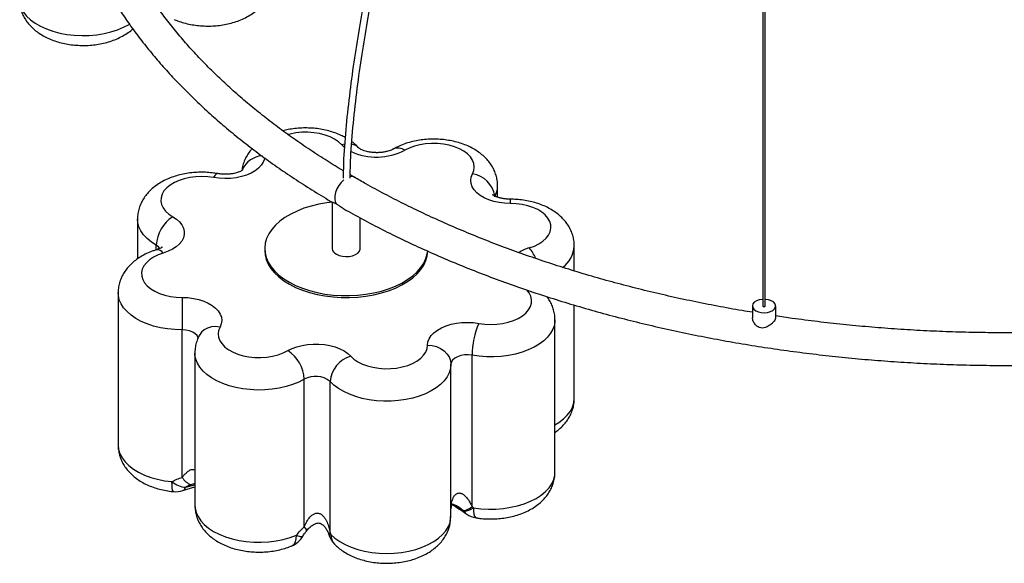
# Paper-space layout '_Isométrica' of a CAD drawing. Header units: millimetres. Extents: x -1398 to -430, y -1129 to 262.
# Tile 1 of 7: x -1335 to -913, y -1068 to -835. Entities that reach past the tile are written whole.
import ezdxf

# ---------------------------------------------------------------- set-up
doc = ezdxf.new("R2010")
doc.units = ezdxf.units.MM

psp = doc.layouts.new('_Isométrica')

# ---------------------------------------------------------------- linework, layer by layer
at = {"color": 7, "linetype": 'Continuous', "lineweight": 25}
for p, q in [((-1016.28, -165.82), (-1016.28, -957.38)), ((-1015.28, -957.38), (-1015.28, -165.82)), ((-1191.6, -902.16), (-1193.39, -901.11)), ((-1130.14, -910.7), (-1130.14, -905.87)), ((-1201.1, -912.73), (-1201.1, -932.72)), ((-1284.67, -920.08), (-1284.67, -937.15)), ((-1189.1, -932.72), (-1189.1, -919.57)), ((-1230.1, -932.72), (-1230.1, -933.54)), ((-1097.22, -942.37), (-1097.22, -931.66)), ((-1292.98, -951.75), (-1292.98, -1017.08)), ((-1265.5, -953.69), (-1265.52, -967.63)), ((-1097.22, -996.98), (-1097.22, -956.97)), ((-1020.78, -957.38), (-1020.78, -962.4)), ((-1010.78, -962.39), (-1010.78, -957.38)), ((-1105.53, -1028.65), (-1105.53, -963.33)), ((-1265.52, -1030.9), (-1265.52, -967.63)), ((-1260.06, -977.54), (-1260.06, -1042.86)), ((-1141.13, -1043.45), (-1141.13, -978.5)), ((-1150.19, -1045.63), (-1150.19, -982.36)), ((-1213.14, -1052.05), (-1213.14, -988.78)), ((-1202.01, -1054.71), (-1202.01, -989.75)), ((-1265.3, -1036.6), (-1260.06, -1034.96)), ((-1202.59, -1055.35), (-1202.32, -1056.13))]:
    psp.add_line(p, q, dxfattribs=at)
at = {"color": 8, "linetype": 'Continuous', "lineweight": 25}
for p, q in [((-1195.73, -887.88), (-1197.03, -888.19)), ((-1195.86, -889.29), (-1197.03, -888.19)), ((-1276.64, -933.28), (-1276.64, -931.29)), ((-1264, -1035.16), (-1260.06, -1034.04)), ((-1260.06, -1033.48), (-1261.81, -1034.11)), ((-1149.03, -1042.51), (-1144.57, -1045.37))]:
    psp.add_line(p, q, dxfattribs=at)
at = {"color": 8, "linetype": 'Continuous', "lineweight": 25, "flags": 128}
for points in [[(-1335.25, -827.67), (-1334.62, -829.5), (-1333.62, -831.28), (-1332.26, -832.97), (-1330.57, -834.56), (-1328.57, -836.03), (-1326.29, -837.35), (-1323.75, -838.5), (-1321, -839.48), (-1318.06, -840.26), (-1314.99, -840.84), (-1311.82, -841.2), (-1308.6, -841.35), (-1305.37, -841.28), (-1302.18, -841), (-1299.06, -840.49), (-1296.08, -839.78), (-1293.25, -838.88), (-1290.63, -837.78), (-1288.25, -836.52), (-1288.12, -836.44)], [(-1197.03, -888.19), (-1198.4, -886.93), (-1200.08, -885.8), (-1202.02, -884.82), (-1204.2, -884.02), (-1206.55, -883.41), (-1209.03, -883.01), (-1211.59, -882.82), (-1214.16, -882.85), (-1216.71, -883.1), (-1219.16, -883.57), (-1220.04, -883.79)], [(-1230.07, -893.75), (-1230.18, -894.3), (-1230.71, -895.68), (-1231.57, -897), (-1232.75, -898.23), (-1234.22, -899.35), (-1235.96, -900.34), (-1237.93, -901.18), (-1240.08, -901.85), (-1242.38, -902.33), (-1244.77, -902.61), (-1247.2, -902.7), (-1249.64, -902.58), (-1252.02, -902.26)], [(-1250.26, -900.58), (-1250.38, -900.57), (-1250.89, -900.77), (-1251.44, -901.34), (-1252.02, -902.26)], [(-1196.09, -903.2), (-1196.25, -903.33), (-1197.34, -904.42), (-1198.3, -905.72), (-1199.09, -907.15), (-1199.66, -908.65), (-1199.98, -910.12), (-1200.04, -911.49), (-1199.82, -912.67), (-1199.34, -913.62)], [(-1276.64, -931.29), (-1278.75, -929.92), (-1280.57, -928.42), (-1282.08, -926.81), (-1283.26, -925.11), (-1284.09, -923.34), (-1284.56, -921.53), (-1284.67, -920.09)], [(-1275.06, -932.7), (-1275.64, -932.03), (-1276.64, -931.29)], [(-1138.18, -964.82), (-1135.67, -965.15), (-1133.1, -965.27), (-1130.53, -965.16), (-1128.01, -964.84), (-1125.6, -964.31), (-1123.36, -963.58), (-1121.32, -962.67), (-1119.53, -961.6), (-1118.04, -960.38), (-1116.88, -959.06), (-1116.06, -957.64), (-1115.61, -956.18), (-1115.55, -954.69), (-1115.86, -953.21), (-1116.54, -951.78), (-1117.58, -950.42), (-1117.6, -950.39)], [(-1265.52, -967.63), (-1268.68, -967.52), (-1271.81, -967.2), (-1274.84, -966.68), (-1277.76, -965.96), (-1280.51, -965.05), (-1283.06, -963.96), (-1285.38, -962.71), (-1287.43, -961.31), (-1289.19, -959.79), (-1290.64, -958.16), (-1291.75, -956.45), (-1292.51, -954.67), (-1292.91, -952.85), (-1292.98, -951.75)], [(-1105.53, -963.32), (-1105.53, -963.7), (-1105.79, -965.53), (-1106.41, -967.33), (-1107.39, -969.07), (-1108.7, -970.73), (-1110.34, -972.3), (-1112.28, -973.75), (-1114.5, -975.06), (-1116.96, -976.21), (-1119.64, -977.2), (-1122.49, -977.99), (-1125.48, -978.6), (-1128.58, -979), (-1131.73, -979.19), (-1134.91, -979.17), (-1138.05, -978.94), (-1141.13, -978.5)], [(-1258.61, -971.05), (-1258.62, -970.99), (-1259.08, -970.09), (-1259.89, -969.27), (-1261.01, -968.58), (-1262.36, -968.06), (-1263.9, -967.74), (-1265.52, -967.63)], [(-1249.28, -966.4), (-1251.15, -966.22), (-1252.94, -966.37), (-1254.59, -966.83), (-1256.04, -967.58), (-1257.23, -968.61), (-1258.11, -969.86), (-1258.13, -969.9)], [(-1213.14, -988.78), (-1215.51, -990), (-1218.11, -991.05), (-1220.9, -991.92), (-1223.84, -992.6), (-1226.9, -993.07), (-1230.04, -993.35), (-1233.21, -993.41), (-1236.37, -993.26), (-1239.48, -992.9), (-1242.5, -992.34), (-1245.39, -991.58), (-1248.1, -990.64), (-1250.61, -989.52), (-1252.88, -988.24), (-1254.88, -986.81), (-1256.58, -985.27), (-1257.96, -983.62), (-1259, -981.89), (-1259.7, -980.11), (-1260.03, -978.28), (-1260.06, -977.54)], [(-1105.53, -1008.35), (-1103.82, -1007.3), (-1101.87, -1005.81), (-1100.23, -1004.2), (-1098.93, -1002.49), (-1097.99, -1000.71), (-1097.42, -998.87), (-1097.22, -997.01), (-1097.22, -996.98)], [(-1292.98, -1017.08), (-1292.8, -1018.91), (-1292.23, -1020.75), (-1291.3, -1022.53), (-1290.02, -1024.24), (-1288.39, -1025.86), (-1286.45, -1027.35), (-1284.21, -1028.7), (-1281.72, -1029.89), (-1279.01, -1030.9), (-1276.11, -1031.72), (-1273.06, -1032.34), (-1269.9, -1032.74)], [(-1140.49, -1043.93), (-1137.33, -1044.33), (-1134.11, -1044.52), (-1130.88, -1044.48), (-1127.68, -1044.22), (-1124.55, -1043.75), (-1121.54, -1043.08), (-1118.69, -1042.2), (-1116.04, -1041.13), (-1113.62, -1039.9), (-1111.46, -1038.51), (-1109.61, -1036.98), (-1108.08, -1035.33), (-1106.9, -1033.6), (-1106.07, -1031.79), (-1105.62, -1029.95), (-1105.53, -1028.65)], [(-1269.23, -1037), (-1269.43, -1036.85), (-1269.63, -1036.32), (-1269.78, -1035.44), (-1269.87, -1034.23), (-1269.9, -1032.74)], [(-1260.06, -1042.86), (-1259.97, -1044.1), (-1259.53, -1045.95), (-1258.72, -1047.75), (-1257.55, -1049.49), (-1256.03, -1051.14), (-1254.18, -1052.67), (-1252.04, -1054.07), (-1249.63, -1055.31), (-1246.98, -1056.38), (-1244.13, -1057.26), (-1241.13, -1057.95), (-1238, -1058.42), (-1234.8, -1058.68), (-1231.57, -1058.73), (-1228.35, -1058.55), (-1225.19, -1058.16), (-1222.14, -1057.55), (-1219.22, -1056.75), (-1216.49, -1055.75)], [(-1140.49, -1043.93), (-1140.43, -1045.42), (-1140.28, -1046.63), (-1140.03, -1047.53), (-1139.69, -1048.08), (-1139.38, -1048.25)], [(-1213.14, -1052.05), (-1212.81, -1052.5), (-1212.55, -1052.9), (-1212.36, -1053.25), (-1212.25, -1053.56), (-1212.21, -1053.81), (-1212.24, -1054.01), (-1212.29, -1054.08)], [(-1150.8, -1052), (-1150.74, -1051.79), (-1150.55, -1050.21)], [(-1150.55, -1050.21), (-1150.48, -1050.26), (-1150.47, -1050.28)], [(-1218.51, -1060.3), (-1218.2, -1060.15), (-1217.48, -1059.49), (-1216.94, -1058.52), (-1216.61, -1057.25), (-1216.49, -1055.75)], [(-1216.49, -1055.75), (-1215.9, -1055.96), (-1215.37, -1056.12), (-1214.91, -1056.24), (-1214.51, -1056.3), (-1214.19, -1056.32), (-1213.94, -1056.29), (-1213.78, -1056.21), (-1213.72, -1056.14)], [(-1202.01, -1054.71), (-1202.27, -1054.9), (-1202.46, -1055.06), (-1202.57, -1055.21), (-1202.6, -1055.32), (-1202.59, -1055.35)]]:
    psp.add_lwpolyline(points, dxfattribs=at)
at = {"color": 7, "linetype": 'Continuous', "lineweight": 25, "flags": 128}
for points in [[(-1140.92, -900.68), (-1140.34, -899.23), (-1140.14, -897.75), (-1140.32, -896.26), (-1140.87, -894.81), (-1141.79, -893.42), (-1143.06, -892.12), (-1144.64, -890.95), (-1146.5, -889.92), (-1148.6, -889.06), (-1150.9, -888.38), (-1153.34, -887.91), (-1155.88, -887.65), (-1158.46, -887.61), (-1161.02, -887.79), (-1163.51, -888.19), (-1165.86, -888.79), (-1168.04, -889.58), (-1170, -890.55)], [(-1252.02, -902.26), (-1254.53, -901.93), (-1257.1, -901.81), (-1259.67, -901.92), (-1262.19, -902.24), (-1264.6, -902.77), (-1266.84, -903.49), (-1268.88, -904.41), (-1270.67, -905.48), (-1272.16, -906.7), (-1273.32, -908.02), (-1274.14, -909.43), (-1274.58, -910.9), (-1274.65, -912.39), (-1274.34, -913.87), (-1273.66, -915.3), (-1272.62, -916.66), (-1271.25, -917.92), (-1269.56, -919.05)], [(-1124.7, -913.39), (-1127.13, -913.29), (-1129.52, -912.98), (-1131.8, -912.48), (-1133.94, -911.8), (-1135.88, -910.95), (-1137.6, -909.95), (-1139.05, -908.81), (-1140.2, -907.57), (-1141.03, -906.25), (-1141.53, -904.87), (-1141.67, -903.46), (-1141.47, -902.06), (-1140.92, -900.68)], [(-1201.1, -912.82), (-1203.5, -913.11), (-1206.9, -913.7), (-1210.17, -914.49), (-1213.29, -915.46), (-1216.22, -916.61), (-1218.94, -917.93), (-1221.41, -919.39), (-1223.61, -921), (-1225.51, -922.72), (-1227.11, -924.55), (-1228.38, -926.46), (-1229.3, -928.44), (-1229.88, -930.46), (-1230.1, -932.5), (-1229.96, -934.55), (-1229.46, -936.57), (-1228.61, -938.56), (-1227.41, -940.49), (-1225.89, -942.33), (-1224.04, -944.08), (-1221.9, -945.72), (-1219.49, -947.21), (-1216.82, -948.56), (-1213.94, -949.75), (-1210.86, -950.76), (-1207.61, -951.59), (-1204.24, -952.23), (-1200.78, -952.66), (-1197.25, -952.89), (-1193.71, -952.91), (-1190.18, -952.73), (-1186.7, -952.34), (-1186.7, -952.34)], [(-1116.54, -932.42), (-1114.36, -931.63), (-1112.4, -930.67), (-1110.71, -929.54), (-1109.32, -928.29), (-1108.27, -926.93), (-1107.57, -925.5), (-1107.24, -924.02), (-1107.3, -922.53), (-1107.73, -921.07), (-1108.53, -919.65), (-1109.69, -918.32), (-1111.17, -917.1), (-1112.94, -916.02), (-1114.97, -915.1), (-1117.21, -914.37), (-1119.61, -913.83), (-1122.13, -913.5), (-1124.7, -913.39)], [(-1269.56, -919.05), (-1267.97, -920.12), (-1266.65, -921.3), (-1265.65, -922.59), (-1264.97, -923.94), (-1264.64, -925.34), (-1264.65, -926.75), (-1265.02, -928.14), (-1265.73, -929.49), (-1266.76, -930.77), (-1268.1, -931.94), (-1269.72, -933), (-1271.59, -933.91), (-1273.66, -934.66)], [(-1230.1, -933.54), (-1229.96, -935.36), (-1229.46, -937.39), (-1228.61, -939.38), (-1227.41, -941.3), (-1225.89, -943.15), (-1224.04, -944.9), (-1221.9, -946.53), (-1219.49, -948.03), (-1216.82, -949.38), (-1213.94, -950.57), (-1210.86, -951.58), (-1207.61, -952.41), (-1204.24, -953.04), (-1200.78, -953.48), (-1197.25, -953.71), (-1193.71, -953.73), (-1190.18, -953.54), (-1186.7, -953.15)], [(-1199.34, -935.17), (-1198.15, -935.7), (-1196.77, -936.05), (-1195.29, -936.18), (-1193.79, -936.1), (-1192.38, -935.81), (-1191.13, -935.32), (-1190.14, -934.67), (-1189.45, -933.9), (-1189.13, -933.05), (-1189.1, -932.72)], [(-1186.7, -953.15), (-1183.3, -952.56), (-1180.03, -951.78), (-1176.91, -950.8), (-1173.98, -949.65), (-1171.26, -948.33), (-1168.79, -946.87), (-1166.59, -945.26), (-1164.68, -943.54), (-1163.09, -941.71), (-1161.82, -939.8), (-1160.9, -937.82), (-1160.32, -935.8), (-1160.1, -933.76), (-1160.1, -933.54)], [(-1186.7, -952.34), (-1183.3, -951.75), (-1180.03, -950.96), (-1176.91, -949.99), (-1173.98, -948.83), (-1171.26, -947.52), (-1168.79, -946.05), (-1166.59, -944.45), (-1164.68, -942.72), (-1163.09, -940.89), (-1161.82, -938.98), (-1160.9, -937.01), (-1160.32, -934.99), (-1160.15, -933.78)], [(-1273.66, -934.66), (-1275.84, -935.45), (-1277.8, -936.41), (-1279.49, -937.54), (-1280.88, -938.79), (-1281.93, -940.15), (-1282.63, -941.58), (-1282.96, -943.06), (-1282.9, -944.55), (-1282.47, -946.01), (-1281.67, -947.43), (-1280.51, -948.76), (-1279.03, -949.98), (-1277.26, -951.06), (-1275.23, -951.98), (-1272.99, -952.71), (-1270.59, -953.25), (-1268.07, -953.58), (-1265.5, -953.69)], [(-1265.5, -953.69), (-1263.07, -953.79), (-1260.68, -954.1), (-1258.4, -954.59), (-1256.26, -955.27), (-1254.32, -956.13), (-1252.6, -957.13), (-1251.15, -958.26), (-1250, -959.51), (-1249.17, -960.83), (-1248.67, -962.21), (-1248.53, -963.62), (-1248.73, -965.02), (-1249.28, -966.4)], [(-1016.28, -954.5), (-1016.63, -954.53), (-1017.93, -954.77), (-1019.07, -955.2), (-1019.97, -955.79), (-1020.55, -956.5), (-1020.78, -957.28), (-1020.64, -958.06), (-1020.14, -958.79), (-1019.32, -959.42)], [(-1019.32, -959.42), (-1018.24, -959.89), (-1016.97, -960.18), (-1015.61, -960.26), (-1014.27, -960.13), (-1013.04, -959.79), (-1012.02, -959.27), (-1011.27, -958.62), (-1010.86, -957.87), (-1010.81, -957.08), (-1011.13, -956.32), (-1011.8, -955.63), (-1012.76, -955.08), (-1013.95, -954.69), (-1015.27, -954.51), (-1015.28, -954.5)], [(-1016.28, -957.38), (-1016.25, -957.49), (-1016.14, -957.58)], [(-1016.14, -957.58), (-1015.98, -957.64), (-1015.78, -957.67), (-1015.59, -957.64), (-1015.43, -957.58), (-1015.32, -957.49), (-1015.28, -957.38)], [(-1249.28, -966.4), (-1249.86, -967.85), (-1250.06, -969.33), (-1249.88, -970.81), (-1249.32, -972.27), (-1248.41, -973.66), (-1247.14, -974.96), (-1245.56, -976.13), (-1243.7, -977.16), (-1241.6, -978.02), (-1239.3, -978.7), (-1236.85, -979.17), (-1234.32, -979.42), (-1231.74, -979.46), (-1229.18, -979.29), (-1226.69, -978.89), (-1224.34, -978.29), (-1222.15, -977.5), (-1220.2, -976.53)], [(-1160.19, -974.18), (-1160.02, -972.78), (-1159.49, -971.4), (-1158.63, -970.08), (-1157.45, -968.85), (-1155.97, -967.72), (-1154.24, -966.73), (-1152.27, -965.9), (-1150.12, -965.23), (-1147.82, -964.75), (-1145.43, -964.47), (-1143, -964.38), (-1140.56, -964.5), (-1138.18, -964.82)], [(-1220.2, -976.53), (-1218.35, -975.61), (-1216.29, -974.85), (-1214.07, -974.27), (-1211.72, -973.88), (-1209.31, -973.68), (-1206.86, -973.69), (-1204.45, -973.9), (-1202.11, -974.31), (-1199.9, -974.91), (-1197.86, -975.68), (-1196.04, -976.62), (-1194.46, -977.69), (-1193.17, -978.89)], [(-1193.17, -978.89), (-1191.8, -980.15), (-1190.12, -981.28), (-1188.18, -982.26), (-1186, -983.06), (-1183.65, -983.67), (-1181.17, -984.07), (-1178.61, -984.26), (-1176.03, -984.23), (-1173.49, -983.98), (-1171.04, -983.51), (-1168.74, -982.85), (-1166.63, -981.99), (-1164.75, -980.97), (-1163.16, -979.8), (-1161.89, -978.51), (-1160.96, -977.12), (-1160.39, -975.67), (-1160.19, -974.18)], [(-1160.19, -974.18), (-1158.24, -974.34), (-1156.37, -974.81), (-1154.64, -975.56), (-1153.12, -976.58), (-1151.88, -977.82), (-1150.96, -979.23), (-1150.39, -980.76), (-1150.19, -982.36)], [(-1141.13, -978.5), (-1142.74, -978.33), (-1144.36, -978.38), (-1145.93, -978.64), (-1147.35, -979.11), (-1148.54, -979.75), (-1149.44, -980.54), (-1150, -981.42), (-1150.19, -982.36)], [(-1150.19, -982.36), (-1150.38, -984.18), (-1150.93, -985.99), (-1151.84, -987.74), (-1153.09, -989.42), (-1154.67, -991.01), (-1156.55, -992.48), (-1158.71, -993.82), (-1161.13, -995.01), (-1163.77, -996.02), (-1166.59, -996.86), (-1169.56, -997.5), (-1172.64, -997.94), (-1175.79, -998.17), (-1178.96, -998.19), (-1182.11, -998), (-1185.21, -997.6), (-1188.21, -997), (-1191.06, -996.21), (-1193.74, -995.23), (-1196.2, -994.07), (-1198.42, -992.77), (-1200.37, -991.32), (-1202.01, -989.75)], [(-1201.69, -1055.42), (-1199.94, -1056.99), (-1197.89, -1058.43), (-1195.56, -1059.72), (-1192.99, -1060.85), (-1190.2, -1061.8), (-1187.24, -1062.54), (-1184.15, -1063.09), (-1180.97, -1063.42), (-1177.74, -1063.53), (-1174.52, -1063.43), (-1171.33, -1063.1), (-1168.24, -1062.56), (-1165.28, -1061.82), (-1162.48, -1060.88), (-1159.9, -1059.76), (-1157.56, -1058.47), (-1155.5, -1057.03), (-1153.75, -1055.47), (-1152.33, -1053.79), (-1151.26, -1052.03), (-1150.55, -1050.21)]]:
    psp.add_lwpolyline(points, dxfattribs=at)
at = {"color": 8, "linetype": 'Continuous', "lineweight": 25}
for centre, radius, start, end in [((-1182.05, -867.19), 26.28, 245.2672, 297.2844), ((-1193.79, -893.47), 5.66, 43.122, 78.7819), ((-1172.93, -894.64), 5.03, 54.3276, 113.9378), ((-1230.64, -902.74), 9.8, 93.4078, 156.4065), ((-1192.9, -904.53), 2.7, 61.1794, 100.4041), ((-1142.46, -911.78), 11.2, 8.3736, 82.102), ((-1139.97, -905.8), 9.83, 331.1263, 359.597), ((-984.57, -913.06), 140.13, 179.3826, 180.1328), ((-1276.21, -936.23), 3, 31.7272, 97.0833), ((-1111.27, -950.43), 18.77, 106.3272, 121.4457), ((-1129.45, -943.3), 16.88, 22.2678, 40.1215), ((-1109.23, -931.02), 12.02, 305.5332, 356.9399), ((-1266.08, -1034.57), 2.17, 291.118, 344.2775), ((-1141.11, -1043.35), 4.01, 210.2261, 235.9084), ((-1201.35, -1056.79), 1.41, 103.5957, 138.7747), ((-1195.95, -1055.64), 5.74, 177.8133, 223.203)]:
    psp.add_arc(centre, radius, start, end, dxfattribs=at)
at = {"color": 7, "linetype": 'Continuous', "lineweight": 25}
for centre, radius, start, end in [((-1261.31, -931.99), 15.35, 122.5264, 177.3847), ((-1198.22, -932.51), 2.89, 184.2066, 247.1136), ((-1107.43, -978.6), 33.7, 155.8583, 179.8285), ((-1228.51, -989.48), 15.39, 2.5957, 57.3153), ((-1189.64, -990.79), 12.41, 106.5088, 175.2095), ((-1208.3, -997.56), 10.03, 51.1447, 118.8653), ((-1258.4, -1026.42), 8.41, 212.2125, 246.0798), ((-1263.02, -1024.33), 10.87, 230.7267, 264.8502), ((-1268.29, -1027.05), 10, 264.6254, 287.3729), ((-1145.95, -1037.69), 7.51, 278.4, 309.9076), ((-1144.93, -1037.83), 7.55, 272.7057, 306.0551), ((-1137.77, -1038.38), 10, 236.0689, 260.7594), ((-1160.42, -1049.28), 10, 344.2355, 354.2968), ((-1222.34, -1051.06), 10, 292.5626, 329.5028), ((-1192.96, -1052.6), 10, 199.0431, 224.1434)]:
    psp.add_arc(centre, radius, start, end, dxfattribs=at)
for points, knots in [([(-1016.28, -364.29), (-1017.26, -365.47), (-1020.74, -369.7), (-1026.57, -377.49), (-1033.69, -387.95), (-1040.64, -399.42), (-1047.46, -411.8), (-1054.17, -424.88), (-1061.36, -439.7), (-1068.93, -456.14), (-1076.86, -474.23), (-1086.4, -496.93), (-1097.23, -524.02), (-1109.13, -555.45), (-1120.44, -586.85), (-1131.21, -618.27), (-1141.41, -649.56), (-1151, -680.58), (-1159.94, -711.22), (-1166.33, -734.61), (-1170.53, -750.85), (-1172.95, -760.43), (-1175.46, -770.66), (-1178.16, -782.08), (-1181.02, -794.73), (-1183.96, -808.54), (-1186.76, -822.66), (-1189.34, -836.88), (-1191.63, -851.03), (-1193.64, -865.45), (-1195.22, -879.92), (-1196.24, -892.34), (-1196.38, -899.73), (-1196.44, -902.45)], [0, 0, 0, 0, 0.007814, 0.028053, 0.049024, 0.071116, 0.094771, 0.119426, 0.144506, 0.177198, 0.210321, 0.244025, 0.301722, 0.358547, 0.415659, 0.47301, 0.529955, 0.586407, 0.642462, 0.697636, 0.714683, 0.731726, 0.750392, 0.771073, 0.794779, 0.820415, 0.847781, 0.873482, 0.900165, 0.927595, 0.955503, 0.983593, 1, 1, 1, 1]), ([(-1193.43, -902.49), (-1193.37, -899.58), (-1193.21, -891.87), (-1192.12, -878.99), (-1190.46, -864.18), (-1188.38, -849.58), (-1186.05, -835.46), (-1183.61, -822.21), (-1181.15, -809.82), (-1178.67, -798.06), (-1176.07, -786.4), (-1173.35, -774.7), (-1169.3, -758.05), (-1163.76, -736.54), (-1156.52, -710.24), (-1148.92, -684.16), (-1140.99, -658.27), (-1132.78, -632.64), (-1124.33, -607.37), (-1115.61, -582.27), (-1106.54, -557.19), (-1097.08, -532.06), (-1088.25, -509.57), (-1080.12, -489.68), (-1072.75, -472.28), (-1065.07, -454.91), (-1058.1, -439.86), (-1051.99, -427.29), (-1046.84, -417.16), (-1041.62, -407.36), (-1036.28, -397.98), (-1030.72, -388.94), (-1024.89, -380.34), (-1020.03, -373.72), (-1017.11, -370.09), (-1016.28, -369.07)], [0, 0, 0, 0, 0.017702, 0.046978, 0.075825, 0.103871, 0.130792, 0.156305, 0.17886, 0.200554, 0.222317, 0.244106, 0.265879, 0.315084, 0.363548, 0.411484, 0.459191, 0.506369, 0.552732, 0.59842, 0.644592, 0.690937, 0.736933, 0.768732, 0.800946, 0.833339, 0.865341, 0.884967, 0.904001, 0.922617, 0.94082, 0.958265, 0.975998, 0.993267, 1, 1, 1, 1]), ([(-1196.35, -899.36), (-1198.67, -897.96), (-1203.52, -895.03), (-1210.63, -890.41), (-1217.74, -885.54), (-1224.59, -880.57), (-1231.2, -875.49), (-1237.55, -870.31), (-1243.64, -865.03), (-1249.46, -859.66), (-1255.02, -854.2), (-1260.3, -848.66), (-1265.31, -843.04), (-1270.03, -837.34), (-1274.47, -831.58), (-1278.62, -825.74), (-1282.48, -819.85), (-1286.05, -813.89), (-1289.32, -807.89), (-1292.3, -801.83), (-1294.97, -795.73), (-1297.35, -789.58), (-1299.41, -783.4), (-1301.17, -777.18), (-1302.63, -770.94), (-1303.77, -764.67), (-1304.59, -758.38), (-1305.11, -752.08), (-1305.31, -745.77), (-1305.19, -739.45), (-1304.76, -733.14), (-1304.01, -726.84), (-1302.95, -720.55), (-1301.57, -714.28), (-1299.88, -708.04), (-1297.88, -701.82), (-1295.58, -695.65), (-1292.97, -689.51), (-1290.05, -683.43), (-1286.84, -677.39), (-1283.33, -671.4), (-1279.52, -665.48), (-1275.42, -659.62), (-1271.04, -653.82), (-1266.37, -648.1), (-1261.42, -642.45), (-1256.19, -636.88), (-1250.68, -631.4), (-1244.91, -626), (-1238.87, -620.7), (-1232.57, -615.49), (-1226.01, -610.39), (-1219.21, -605.39), (-1212.15, -600.5), (-1204.85, -595.72), (-1197.32, -591.06), (-1189.56, -586.52), (-1181.58, -582.1), (-1173.38, -577.81), (-1164.96, -573.66), (-1156.35, -569.64), (-1147.53, -565.76), (-1138.53, -562.03), (-1129.34, -558.44), (-1119.97, -555), (-1112.6, -552.43), (-1108.3, -551.04), (-1107.24, -550.7)], [0, 0, 0, 0, 0.014081, 0.029547, 0.045012, 0.060478, 0.075943, 0.091411, 0.10688, 0.122352, 0.137829, 0.153311, 0.1688, 0.184299, 0.199807, 0.215329, 0.230865, 0.246418, 0.26199, 0.277583, 0.293198, 0.308837, 0.3245, 0.340187, 0.355899, 0.371633, 0.387387, 0.403157, 0.41894, 0.434729, 0.450521, 0.466307, 0.482082, 0.497843, 0.513586, 0.529308, 0.545006, 0.560681, 0.576331, 0.591958, 0.607562, 0.623145, 0.63871, 0.654256, 0.669788, 0.685307, 0.700815, 0.716313, 0.731803, 0.747288, 0.762768, 0.778244, 0.793718, 0.80919, 0.824662, 0.840133, 0.855604, 0.871076, 0.88655, 0.902024, 0.9175, 0.932978, 0.948458, 0.963939, 0.979423, 0.994909, 1, 1, 1, 1]), ([(-1200.1, -576.49), (-1202.3, -577.79), (-1207.18, -580.65), (-1214.45, -585.24), (-1221.96, -590.23), (-1229.23, -595.35), (-1236.25, -600.58), (-1243.02, -605.94), (-1249.53, -611.4), (-1255.78, -616.97), (-1261.77, -622.64), (-1267.47, -628.42), (-1272.9, -634.28), (-1278.05, -640.24), (-1282.91, -646.28), (-1287.48, -652.4), (-1291.76, -658.59), (-1295.73, -664.85), (-1299.41, -671.18), (-1302.78, -677.56), (-1305.84, -683.99), (-1308.59, -690.48), (-1311.03, -697), (-1313.16, -703.56), (-1314.97, -710.14), (-1316.47, -716.75), (-1317.65, -723.39), (-1318.52, -730.03), (-1319.07, -736.69), (-1319.3, -743.35), (-1319.22, -750.01), (-1318.82, -756.66), (-1318.11, -763.3), (-1317.08, -769.93), (-1315.74, -776.54), (-1314.08, -783.12), (-1312.11, -789.68), (-1309.83, -796.2), (-1307.24, -802.69), (-1304.34, -809.12), (-1301.14, -815.51), (-1297.63, -821.85), (-1293.81, -828.13), (-1289.7, -834.34), (-1285.29, -840.48), (-1280.59, -846.55), (-1275.6, -852.54), (-1270.33, -858.44), (-1264.77, -864.25), (-1258.94, -869.97), (-1252.84, -875.59), (-1246.47, -881.1), (-1239.84, -886.51), (-1232.95, -891.8), (-1225.82, -896.98), (-1218.44, -902.04), (-1210.81, -906.96), (-1204.95, -910.58), (-1201.6, -912.53), (-1200.93, -912.92)], [0, 0, 0, 0, 0.014815, 0.032779, 0.050745, 0.068711, 0.086676, 0.10464, 0.122601, 0.140558, 0.15851, 0.176456, 0.194394, 0.212322, 0.230238, 0.248141, 0.266028, 0.283898, 0.301749, 0.319578, 0.337386, 0.35517, 0.372931, 0.390668, 0.408383, 0.426076, 0.443751, 0.461409, 0.479053, 0.496689, 0.514319, 0.531948, 0.54958, 0.567217, 0.584865, 0.602527, 0.620206, 0.637905, 0.655625, 0.673367, 0.691132, 0.708921, 0.726731, 0.744563, 0.762415, 0.780285, 0.798171, 0.816072, 0.833985, 0.85191, 0.869843, 0.887784, 0.905731, 0.923682, 0.941637, 0.959594, 0.977552, 0.995511, 1, 1, 1, 1]), ([(-630.61, -589.08), (-630.22, -589.31), (-627.21, -591.03), (-621.81, -594.38), (-614.43, -599.11), (-607.31, -603.97), (-600.43, -608.94), (-593.81, -614.01), (-587.44, -619.18), (-581.33, -624.46), (-575.48, -629.82), (-569.91, -635.27), (-564.61, -640.81), (-559.58, -646.42), (-554.83, -652.11), (-550.37, -657.87), (-546.2, -663.7), (-542.32, -669.59), (-538.72, -675.54), (-535.43, -681.54), (-532.43, -687.6), (-529.73, -693.7), (-527.34, -699.84), (-525.25, -706.02), (-523.46, -712.23), (-521.99, -718.47), (-520.82, -724.74), (-519.97, -731.03), (-519.43, -737.33), (-519.21, -743.64), (-519.3, -749.96), (-519.71, -756.27), (-520.44, -762.57), (-521.48, -768.86), (-522.83, -775.13), (-524.49, -781.38), (-526.47, -787.59), (-528.75, -793.77), (-531.34, -799.91), (-534.23, -806), (-537.42, -812.04), (-540.91, -818.03), (-544.69, -823.96), (-548.77, -829.83), (-553.13, -835.63), (-557.78, -841.36), (-562.71, -847.01), (-567.92, -852.59), (-573.4, -858.08), (-579.15, -863.48), (-585.17, -868.79), (-591.45, -874), (-597.99, -879.12), (-604.78, -884.13), (-611.82, -889.03), (-619.1, -893.81), (-626.61, -898.48), (-634.35, -903.03), (-642.32, -907.46), (-650.51, -911.75), (-658.9, -915.92), (-667.5, -919.95), (-676.3, -923.84), (-685.29, -927.58), (-694.47, -931.18), (-703.82, -934.64), (-713.33, -937.94), (-723.01, -941.08), (-732.85, -944.07), (-742.83, -946.9), (-752.94, -949.57), (-763.19, -952.07), (-773.55, -954.4), (-784.03, -956.57), (-794.61, -958.57), (-805.29, -960.39), (-816.06, -962.04), (-826.9, -963.52), (-837.81, -964.81), (-848.78, -965.93), (-859.81, -966.88), (-870.87, -967.64), (-881.97, -968.22), (-893.1, -968.62), (-904.24, -968.84), (-915.39, -968.88), (-926.53, -968.74), (-937.66, -968.42), (-948.78, -967.92), (-959.86, -967.23), (-970.9, -966.37), (-981.9, -965.33), (-992.84, -964.1), (-1002.47, -962.88), (-1008.43, -962), (-1010.78, -961.65)], [0, 0, 0, 0, 0.001642, 0.012478, 0.023314, 0.034149, 0.044983, 0.055819, 0.066654, 0.077492, 0.088331, 0.099174, 0.11002, 0.120871, 0.131729, 0.142593, 0.153467, 0.164351, 0.175246, 0.186154, 0.197077, 0.208015, 0.21897, 0.229943, 0.240932, 0.251938, 0.26296, 0.273996, 0.285043, 0.2961, 0.307162, 0.318225, 0.329285, 0.340338, 0.351381, 0.362411, 0.373426, 0.384426, 0.395408, 0.406374, 0.417323, 0.428256, 0.439175, 0.45008, 0.460973, 0.471855, 0.482728, 0.493593, 0.504451, 0.515304, 0.526152, 0.536998, 0.54784, 0.558681, 0.569521, 0.58036, 0.591199, 0.602038, 0.612877, 0.623718, 0.634559, 0.645401, 0.656245, 0.667089, 0.677935, 0.688783, 0.699632, 0.710482, 0.721334, 0.732187, 0.743041, 0.753897, 0.764754, 0.775612, 0.786471, 0.797331, 0.808191, 0.819053, 0.829915, 0.840778, 0.851641, 0.862505, 0.87337, 0.884234, 0.895099, 0.905964, 0.916829, 0.927693, 0.938558, 0.949422, 0.960286, 0.97115, 0.982013, 0.992875, 1, 1, 1, 1]), ([(-1268.98, -834.39), (-1268.48, -834.59), (-1267.12, -835.16), (-1264.78, -835.91), (-1261.96, -836.58), (-1259.06, -837.03), (-1256.12, -837.26), (-1253.16, -837.28), (-1250.2, -837.07), (-1247.29, -836.65), (-1244.43, -836.01), (-1241.66, -835.14), (-1239, -834.03), (-1236.48, -832.68), (-1234.26, -831.15), (-1232.34, -829.48), (-1230.76, -827.74), (-1229.43, -825.89), (-1228.39, -823.94), (-1227.58, -821.85), (-1227.09, -819.64), (-1226.89, -818.02), (-1226.94, -817.19), (-1226.94, -817.12)], [0, 0, 0, 0, 0.030501, 0.083789, 0.136804, 0.189608, 0.242235, 0.294805, 0.347482, 0.400389, 0.453709, 0.507611, 0.562204, 0.617455, 0.67295, 0.721765, 0.769011, 0.814746, 0.859217, 0.90274, 0.949755, 0.995612, 1, 1, 1, 1]), ([(-1335.07, -829.22), (-1334.9, -829.83), (-1334.53, -831.15), (-1333.66, -833.08), (-1332.49, -835), (-1331.06, -836.81), (-1329.37, -838.49), (-1327.43, -840.03), (-1325.24, -841.42), (-1322.82, -842.64), (-1320.22, -843.66), (-1317.47, -844.48), (-1314.61, -845.07), (-1311.7, -845.45), (-1308.75, -845.61), (-1305.79, -845.56), (-1302.84, -845.29), (-1299.94, -844.79), (-1297.11, -844.08), (-1294.37, -843.13), (-1291.75, -841.95), (-1289.3, -840.51), (-1287.64, -839.31), (-1286.83, -838.57), (-1286.7, -838.45)], [0, 0, 0, 0, 0.035116, 0.076438, 0.118211, 0.16095, 0.205005, 0.250593, 0.297697, 0.346008, 0.395026, 0.444184, 0.493197, 0.542013, 0.590696, 0.639371, 0.688183, 0.737261, 0.786775, 0.836868, 0.88761, 0.938905, 0.990194, 1, 1, 1, 1]), ([(-1195.53, -885.07), (-1196.11, -884.75), (-1197.49, -884), (-1199.86, -883.05), (-1202.59, -882.2), (-1205.43, -881.57), (-1208.33, -881.15), (-1211.28, -880.96), (-1214.24, -880.97), (-1217.19, -881.21), (-1219.88, -881.62), (-1221.53, -882.04), (-1222.25, -882.22)], [0, 0, 0, 0, 0.076643, 0.181965, 0.287773, 0.393326, 0.498452, 0.603255, 0.707992, 0.812985, 0.918488, 1, 1, 1, 1]), ([(-1189.66, -889.6), (-1190.05, -889.19), (-1190.97, -888.23), (-1192.04, -887.39), (-1192.66, -886.91)], [0, 0, 0, 0, 0.420264, 1, 1, 1, 1]), ([(-1130.18, -905.87), (-1130.17, -905.62), (-1130.13, -904.61), (-1130.39, -902.88), (-1130.94, -900.73), (-1131.79, -898.68), (-1132.9, -896.74), (-1134.28, -894.91), (-1135.92, -893.2), (-1137.81, -891.63), (-1139.95, -890.2), (-1142.32, -888.95), (-1144.89, -887.88), (-1147.61, -887.03), (-1150.44, -886.38), (-1153.35, -885.96), (-1156.3, -885.75), (-1159.26, -885.76), (-1162.21, -885.99), (-1165.12, -886.44), (-1167.97, -887.11), (-1170.73, -888.01), (-1173.07, -889), (-1174.44, -889.75), (-1174.99, -890.05)], [0, 0, 0, 0, 0.0147366, 0.0569777, 0.0988772, 0.1408353, 0.1832761, 0.226617, 0.2712333, 0.3173836, 0.3651065, 0.414148, 0.4640216, 0.5141491, 0.5641629, 0.6139744, 0.6636293, 0.7132472, 0.7629814, 0.8129503, 0.8633281, 0.9142707, 0.9658711, 1, 1, 1, 1]), ([(-1235.49, -889.8), (-1235.8, -890.15), (-1236.62, -891.05), (-1237.7, -892.69), (-1238.75, -894.71), (-1239.49, -896.9), (-1239.85, -898.46), (-1239.9, -899.25), (-1239.9, -899.27)], [0, 0, 0, 0, 0.131657, 0.344468, 0.551614, 0.77695, 0.995692, 1, 1, 1, 1]), ([(-1174.99, -890.05), (-1175.1, -890.12), (-1175.43, -890.3), (-1176.18, -890.63), (-1177.29, -890.99), (-1178.6, -891.3), (-1180.08, -891.51), (-1181.66, -891.6), (-1183.27, -891.56), (-1184.83, -891.39), (-1186.26, -891.11), (-1187.5, -890.75), (-1188.49, -890.35), (-1189.19, -889.97), (-1189.57, -889.69), (-1189.66, -889.6), (-1189.66, -889.6), (-1189.66, -889.6)], [0, 0, 0, 0, 0.038275, 0.107519, 0.178457, 0.251732, 0.327071, 0.403908, 0.481531, 0.559113, 0.635752, 0.710872, 0.784179, 0.855874, 0.926918, 0.993435, 1, 1, 1, 1]), ([(-1250.26, -900.58), (-1250.8, -900.49), (-1252.29, -900.25), (-1254.8, -900.01), (-1257.76, -899.95), (-1260.71, -900.1), (-1263.64, -900.47), (-1266.51, -901.06), (-1269.31, -901.87), (-1272, -902.93), (-1274.55, -904.22), (-1276.83, -905.7), (-1278.8, -907.32), (-1280.46, -909.03), (-1281.85, -910.86), (-1282.97, -912.79), (-1283.85, -914.86), (-1284.43, -917.06), (-1284.69, -918.85), (-1284.65, -919.86), (-1284.64, -920.1)], [0, 0, 0, 0, 0.034574, 0.096437, 0.158166, 0.219972, 0.282016, 0.344493, 0.407611, 0.471521, 0.536236, 0.601416, 0.659186, 0.715148, 0.769289, 0.821858, 0.873216, 0.928823, 0.982976, 1, 1, 1, 1]), ([(-1239.38, -898.91), (-1239.37, -898.9), (-1239.36, -898.89), (-1239.6, -899.1), (-1240.12, -899.42), (-1240.9, -899.79), (-1241.94, -900.17), (-1243.2, -900.49), (-1244.64, -900.74), (-1246.2, -900.87), (-1247.8, -900.87), (-1249.18, -900.76), (-1249.97, -900.63), (-1250.26, -900.58)], [0, 0, 0, 0, 0.057614, 0.149618, 0.240449, 0.332665, 0.427409, 0.525287, 0.626105, 0.729193, 0.833633, 0.938413, 1, 1, 1, 1]), ([(-1020.78, -960.08), (-1022.26, -959.84), (-1027.32, -959.03), (-1035.85, -957.46), (-1046.38, -955.38), (-1056.8, -953.11), (-1067.1, -950.68), (-1077.27, -948.09), (-1087.31, -945.33), (-1097.21, -942.41), (-1106.96, -939.33), (-1116.55, -936.1), (-1125.98, -932.71), (-1135.23, -929.18), (-1144.3, -925.49), (-1153.18, -921.67), (-1161.87, -917.7), (-1170.36, -913.59), (-1178.63, -909.35), (-1185.7, -905.53), (-1189.96, -903.1), (-1191.6, -902.16)], [0, 0, 0, 0, 0.022946, 0.078432, 0.133912, 0.189387, 0.244856, 0.300318, 0.355775, 0.411224, 0.466666, 0.522101, 0.577528, 0.632947, 0.688359, 0.743762, 0.799158, 0.854546, 0.909926, 0.9653, 1, 1, 1, 1]), ([(-1124.69, -911.55), (-1124.96, -911.55), (-1125.76, -911.54), (-1127.08, -911.42), (-1128.55, -911.17), (-1129.85, -910.83), (-1130.91, -910.43), (-1131.7, -910.03), (-1132.16, -909.73), (-1132.34, -909.56), (-1132.31, -909.59), (-1132.31, -909.6)], [0, 0, 0, 0, 0.066968, 0.200943, 0.333807, 0.46429, 0.591717, 0.716155, 0.838847, 0.962654, 1, 1, 1, 1]), ([(-1097.24, -931.66), (-1097.25, -931), (-1097.29, -929.6), (-1097.72, -927.5), (-1098.44, -925.41), (-1099.43, -923.41), (-1100.69, -921.53), (-1102.21, -919.76), (-1103.98, -918.13), (-1106, -916.63), (-1108.27, -915.29), (-1110.75, -914.14), (-1113.41, -913.18), (-1116.2, -912.44), (-1119.08, -911.92), (-1121.92, -911.61), (-1123.8, -911.57), (-1124.69, -911.55)], [0, 0, 0, 0, 0.054587, 0.115871, 0.176955, 0.238456, 0.300992, 0.365148, 0.431397, 0.499963, 0.570678, 0.642961, 0.716032, 0.789091, 0.861884, 0.9344, 1, 1, 1, 1]), ([(-1199.34, -913.62), (-1199.5, -913.53), (-1199.98, -913.27), (-1200.64, -913.04), (-1200.82, -912.95), (-1200.92, -912.9)], [0, 0, 0, 0, 0.187386, 0.555265, 1, 1, 1, 1]), ([(-1196.14, -915.68), (-1196.18, -915.66), (-1196.84, -915.38), (-1197.78, -914.63), (-1198.81, -913.94), (-1199.22, -913.69), (-1199.34, -913.62)], [0, 0, 0, 0, 0.033853, 0.567716, 0.872304, 1, 1, 1, 1]), ([(-1196.14, -915.69), (-1195.53, -916.03), (-1192.21, -917.93), (-1186.03, -921.28), (-1177.52, -925.67), (-1168.8, -929.91), (-1159.87, -934.01), (-1150.76, -937.96), (-1141.47, -941.77), (-1131.99, -945.41), (-1122.35, -948.9), (-1112.55, -952.24), (-1102.59, -955.41), (-1092.48, -958.41), (-1082.24, -961.26), (-1071.86, -963.93), (-1061.37, -966.43), (-1050.75, -968.76), (-1040.04, -970.92), (-1029.22, -972.91), (-1018.31, -974.71), (-1007.32, -976.34), (-996.26, -977.79), (-985.14, -979.07), (-973.95, -980.16), (-962.73, -981.06), (-951.46, -981.79), (-940.16, -982.33), (-928.84, -982.69), (-917.51, -982.87), (-906.17, -982.86), (-894.84, -982.67), (-883.52, -982.3), (-872.22, -981.74), (-860.96, -981), (-849.73, -980.08), (-838.55, -978.98), (-827.44, -977.69), (-818.53, -976.53), (-813.35, -975.75), (-811.84, -975.52)], [0, 0, 0, 0, 0.00616, 0.033493, 0.060823, 0.088152, 0.115478, 0.1428, 0.17012, 0.197436, 0.22475, 0.252059, 0.279366, 0.306669, 0.333969, 0.361266, 0.388561, 0.415852, 0.443141, 0.470427, 0.497712, 0.524994, 0.552275, 0.579554, 0.606831, 0.634107, 0.661383, 0.688657, 0.715931, 0.743205, 0.770479, 0.797752, 0.825026, 0.8523, 0.879575, 0.906851, 0.934128, 0.961406, 0.988686, 1, 1, 1, 1]), ([(-1276.58, -933.26), (-1277.09, -933.42), (-1278.53, -933.88), (-1280.81, -934.83), (-1283.33, -936.17), (-1285.56, -937.69), (-1287.49, -939.35), (-1289.09, -941.08), (-1290.42, -942.93), (-1291.48, -944.88), (-1292.3, -946.97), (-1292.81, -949.18), (-1293.02, -950.81), (-1292.97, -951.66), (-1292.96, -951.75)], [0, 0, 0, 0, 0.057513, 0.16156, 0.267, 0.372962, 0.466293, 0.556634, 0.644075, 0.729077, 0.812242, 0.902116, 0.98975, 1, 1, 1, 1]), ([(-1273.97, -932), (-1273.97, -932), (-1273.95, -931.98), (-1274.18, -932.18), (-1274.67, -932.49), (-1275.44, -932.86), (-1276.13, -933.12), (-1276.53, -933.24), (-1276.58, -933.26)], [0, 0, 0, 0, 0.120045, 0.334961, 0.546553, 0.76117, 0.975991, 1, 1, 1, 1]), ([(-1105.56, -963.31), (-1105.56, -962.8), (-1105.56, -961.55), (-1105.93, -959.59), (-1106.58, -957.47), (-1107.54, -955.47), (-1108.35, -954.08), (-1108.9, -953.42), (-1108.97, -953.34)], [0, 0, 0, 0, 0.141936, 0.348385, 0.553771, 0.760161, 0.969635, 1, 1, 1, 1]), ([(-1010.82, -962.39), (-1010.84, -962.59), (-1010.88, -963.01), (-1011.47, -963.89), (-1012.37, -964.86), (-1013.63, -965.87), (-1015.08, -966.63), (-1016.57, -966.9), (-1017.83, -966.65), (-1019.05, -965.91), (-1020.07, -964.73), (-1020.71, -963.4), (-1020.74, -962.67), (-1020.74, -962.4)], [0, 0, 0, 0, 0.081801, 0.168205, 0.254221, 0.352225, 0.467723, 0.548543, 0.629821, 0.703499, 0.816599, 0.931553, 1, 1, 1, 1]), ([(-1258.1, -969.85), (-1258.37, -970.4), (-1259, -971.65), (-1259.64, -973.74), (-1260.02, -975.77), (-1260.02, -977.04), (-1260.02, -977.53)], [0, 0, 0, 0, 0.229541, 0.525803, 0.814781, 1, 1, 1, 1]), ([(-1105.53, -1011.58), (-1105.06, -1011.26), (-1103.92, -1010.48), (-1102.35, -1009.01), (-1100.8, -1007.26), (-1099.53, -1005.38), (-1098.48, -1003.35), (-1097.73, -1001.17), (-1097.28, -999), (-1097.26, -997.6), (-1097.24, -996.98)], [0, 0, 0, 0, 0.094573, 0.232945, 0.366823, 0.496487, 0.622696, 0.759993, 0.893268, 1, 1, 1, 1]), ([(-1292.96, -1017.07), (-1292.96, -1017.21), (-1293.01, -1018.09), (-1292.79, -1019.7), (-1292.3, -1021.86), (-1291.49, -1023.93), (-1290.42, -1025.9), (-1289.08, -1027.74), (-1287.49, -1029.47), (-1285.64, -1031.07), (-1283.54, -1032.52), (-1281.21, -1033.8), (-1278.67, -1034.9), (-1275.97, -1035.79), (-1273.15, -1036.47), (-1270.88, -1036.83), (-1269.57, -1036.97), (-1269.23, -1037)], [0, 0, 0, 0, 0.01234, 0.08028, 0.147594, 0.21489, 0.282849, 0.352145, 0.423398, 0.497065, 0.573277, 0.651706, 0.731612, 0.812081, 0.892419, 0.972437, 1, 1, 1, 1]), ([(-1269.9, -1032.74), (-1269.25, -1032.37), (-1268.54, -1032.04), (-1267.08, -1031.43), (-1266.31, -1031.16), (-1265.52, -1030.9)], [0, 0, 0, 0, 0.5, 0.5, 1, 1, 1, 1]), ([(-1139.38, -1048.25), (-1138.84, -1048.33), (-1137.34, -1048.55), (-1134.83, -1048.75), (-1131.87, -1048.77), (-1128.92, -1048.58), (-1126, -1048.17), (-1123.14, -1047.53), (-1120.36, -1046.67), (-1117.69, -1045.57), (-1115.18, -1044.23), (-1112.94, -1042.71), (-1111.02, -1041.05), (-1109.42, -1039.32), (-1108.08, -1037.47), (-1107.02, -1035.52), (-1106.2, -1033.43), (-1105.7, -1031.22), (-1105.49, -1029.59), (-1105.54, -1028.74), (-1105.54, -1028.66)], [0, 0, 0, 0, 0.0349675, 0.0975792, 0.1600932, 0.2227245, 0.285625, 0.3490073, 0.4130741, 0.4779602, 0.5436354, 0.6096342, 0.6677627, 0.7240289, 0.7784891, 0.8314305, 0.8832286, 0.9392043, 0.9937859, 1, 1, 1, 1]), ([(-1261.81, -1034.11), (-1262.19, -1034.25), (-1262.57, -1034.41), (-1263.3, -1034.75), (-1263.66, -1034.94), (-1264, -1035.16)], [0, 0, 0, 0, 0.5, 0.5, 1, 1, 1, 1]), ([(-1150.19, -1045.63), (-1150.19, -1044.81), (-1150.15, -1043.99), (-1149.96, -1042.37), (-1149.81, -1041.58), (-1149.46, -1040.41), (-1149.32, -1040.02), (-1148.99, -1039.3), (-1148.79, -1038.96), (-1148.31, -1038.34), (-1148.03, -1038.08), (-1147.56, -1037.8), (-1147.39, -1037.73), (-1147.06, -1037.63), (-1146.89, -1037.6), (-1146.55, -1037.59), (-1146.38, -1037.61), (-1146.05, -1037.67), (-1145.89, -1037.72), (-1145.57, -1037.84), (-1145.42, -1037.92), (-1145.12, -1038.08), (-1144.98, -1038.18), (-1144.56, -1038.47), (-1144.3, -1038.7), (-1143.8, -1039.19), (-1143.57, -1039.46), (-1142.89, -1040.29), (-1142.5, -1040.89), (-1141.76, -1042.13), (-1141.43, -1042.78), (-1141.13, -1043.45)], [0, 0, 0, 0, 0.125, 0.125, 0.25, 0.25, 0.3125, 0.3125, 0.375, 0.375, 0.4375, 0.4375, 0.46875, 0.46875, 0.5, 0.5, 0.53125, 0.53125, 0.5625, 0.5625, 0.59375, 0.59375, 0.625, 0.625, 0.6875, 0.6875, 0.75, 0.75, 0.875, 0.875, 1, 1, 1, 1]), ([(-1260.02, -1042.85), (-1260.02, -1043.31), (-1260.03, -1044.51), (-1259.69, -1046.44), (-1259.06, -1048.56), (-1258.14, -1050.58), (-1256.95, -1052.5), (-1255.5, -1054.29), (-1253.8, -1055.97), (-1251.84, -1057.5), (-1249.64, -1058.88), (-1247.21, -1060.09), (-1244.6, -1061.1), (-1241.84, -1061.9), (-1238.98, -1062.48), (-1236.06, -1062.85), (-1233.11, -1063), (-1230.15, -1062.93), (-1227.21, -1062.64), (-1224.31, -1062.14), (-1221.54, -1061.42), (-1219.62, -1060.76), (-1218.65, -1060.36), (-1218.5, -1060.3)], [0, 0, 0, 0, 0.028149, 0.07326, 0.118104, 0.163133, 0.2088, 0.255546, 0.303748, 0.353632, 0.405159, 0.457975, 0.511527, 0.565198, 0.618704, 0.671995, 0.725147, 0.778301, 0.831613, 0.885226, 0.939325, 0.990801, 1, 1, 1, 1]), ([(-1150.19, -1045.64), (-1150.19, -1045.62), (-1150.22, -1045.13), (-1150.12, -1044.28), (-1149.9, -1043.29), (-1149.64, -1042.62), (-1149.43, -1042.3), (-1149.4, -1042.26), (-1149.38, -1042.24)], [0, 0, 0, 0, 0.0108212, 0.2740809, 0.4944732, 0.6710207, 0.8522576, 1, 1, 1, 1]), ([(-1149.68, -1042.4), (-1149.68, -1042.4), (-1149.68, -1042.4), (-1149.49, -1042.4), (-1148.97, -1042.51), (-1148.24, -1042.77), (-1147.68, -1043.1), (-1147.38, -1043.28)], [0, 0, 0, 0, 0.155158, 0.33946, 0.542393, 0.751164, 1, 1, 1, 1]), ([(-1149.56, -1042.53), (-1148.58, -1043.18), (-1146.49, -1044.55), (-1144.44, -1045.95), (-1143.36, -1046.68)], [0, 0, 0, 0, 0.473799, 1, 1, 1, 1]), ([(-1213.14, -1052.05), (-1212.82, -1051.31), (-1212.47, -1050.59), (-1211.66, -1049.21), (-1211.22, -1048.55), (-1210.42, -1047.66), (-1210.13, -1047.38), (-1209.5, -1046.88), (-1209.17, -1046.66), (-1208.42, -1046.34), (-1208.03, -1046.24), (-1207.41, -1046.22), (-1207.2, -1046.24), (-1206.8, -1046.32), (-1206.6, -1046.38), (-1206.22, -1046.54), (-1206.04, -1046.64), (-1205.69, -1046.87), (-1205.53, -1046.99), (-1205.22, -1047.26), (-1205.08, -1047.41), (-1204.8, -1047.71), (-1204.67, -1047.87), (-1204.3, -1048.36), (-1204.09, -1048.7), (-1203.69, -1049.4), (-1203.51, -1049.77), (-1203.03, -1050.88), (-1202.77, -1051.63), (-1202.33, -1053.16), (-1202.15, -1053.93), (-1202.01, -1054.71)], [0, 0, 0, 0, 0.125, 0.125, 0.25, 0.25, 0.3125, 0.3125, 0.375, 0.375, 0.4375, 0.4375, 0.46875, 0.46875, 0.5, 0.5, 0.53125, 0.53125, 0.5625, 0.5625, 0.59375, 0.59375, 0.625, 0.625, 0.6875, 0.6875, 0.75, 0.75, 0.875, 0.875, 1, 1, 1, 1]), ([(-1150.55, -1050.21), (-1150.45, -1049.39), (-1150.36, -1048.6), (-1150.23, -1047.08), (-1150.2, -1046.35), (-1150.19, -1045.63)], [0, 0, 0, 0, 0.5, 0.5, 1, 1, 1, 1]), ([(-1150.47, -1050.28), (-1150.46, -1050.19), (-1150.38, -1049.4), (-1150.26, -1047.8), (-1150.16, -1046.26), (-1150.2, -1045.44), (-1150.2, -1045.4)], [0, 0, 0, 0, 0.050899, 0.478147, 0.97673, 1, 1, 1, 1]), ([(-1216.49, -1055.75), (-1215.95, -1055.08), (-1215.39, -1054.45), (-1214.27, -1053.23), (-1213.7, -1052.64), (-1213.14, -1052.05)], [0, 0, 0, 0, 0.5, 0.5, 1, 1, 1, 1]), ([(-1212.27, -1054.09), (-1212.15, -1053.92), (-1211.67, -1053.27), (-1210.7, -1052.29), (-1209.46, -1051.31), (-1208.34, -1050.73), (-1207.44, -1050.48), (-1206.75, -1050.46), (-1206.12, -1050.62), (-1205.36, -1051.04), (-1204.46, -1051.88), (-1203.61, -1053.08), (-1202.97, -1054.29), (-1202.7, -1055.11), (-1202.61, -1055.36)], [0, 0, 0, 0, 0.045574, 0.179653, 0.293773, 0.381268, 0.443568, 0.486889, 0.533189, 0.614279, 0.702972, 0.816228, 0.943032, 1, 1, 1, 1]), ([(-1200.14, -1059.56), (-1199.74, -1059.95), (-1198.75, -1060.92), (-1196.96, -1062.31), (-1194.75, -1063.7), (-1192.31, -1064.9), (-1189.7, -1065.91), (-1186.94, -1066.7), (-1184.08, -1067.28), (-1181.16, -1067.65), (-1178.21, -1067.79), (-1175.25, -1067.72), (-1172.31, -1067.43), (-1169.41, -1066.92), (-1166.58, -1066.19), (-1163.85, -1065.23), (-1161.24, -1064.02), (-1158.88, -1062.63), (-1156.82, -1061.07), (-1155.05, -1059.42), (-1153.55, -1057.64), (-1152.32, -1055.75), (-1151.39, -1053.87), (-1150.99, -1052.59), (-1150.8, -1052)], [0, 0, 0, 0, 0.030562, 0.075968, 0.122366, 0.169936, 0.21816, 0.266485, 0.31466, 0.362642, 0.410501, 0.458363, 0.506368, 0.554647, 0.603365, 0.652662, 0.702598, 0.75306, 0.798344, 0.842309, 0.884834, 0.926046, 0.9662, 1, 1, 1, 1]), ([(-1213.72, -1056.14), (-1213.7, -1056.1), (-1213.52, -1055.79), (-1213.06, -1055.12), (-1212.59, -1054.46), (-1212.32, -1054.12), (-1212.29, -1054.09)], [0, 0, 0, 0, 0.048692, 0.459393, 0.942142, 1, 1, 1, 1])]:
    psp.add_open_spline(points, degree=3, knots=knots, dxfattribs=at)
at = {"color": 8, "linetype": 'Continuous', "lineweight": 25}
for points, knots in [([(-1265.52, -1030.9), (-1265.17, -1030.49), (-1264.51, -1029.69), (-1263.47, -1028.66), (-1262.32, -1027.79), (-1261.2, -1027.38), (-1260.39, -1027.51), (-1260.11, -1027.73), (-1260.06, -1027.77)], [0, 0, 0, 0, 0.212311, 0.409997, 0.611143, 0.842384, 0.972609, 1, 1, 1, 1]), ([(-1144.85, -1045.12), (-1145.43, -1044.65), (-1146.23, -1043.98), (-1147.14, -1043.45), (-1147.39, -1043.3)], [0, 0, 0, 0, 0.714852, 1, 1, 1, 1])]:
    psp.add_open_spline(points, degree=3, knots=knots, dxfattribs=at)
at = {"color": 7, "linetype": 'Continuous', "lineweight": 25}
for points in [[(-1141.13, -1043.45), (-1140.91, -1043.61), (-1140.7, -1043.77), (-1140.49, -1043.93)], [(-1144.57, -1045.37), (-1144.67, -1045.29), (-1144.76, -1045.2), (-1144.85, -1045.12)], [(-1202.01, -1054.71), (-1201.9, -1054.94), (-1201.79, -1055.18), (-1201.69, -1055.42)]]:
    psp.add_open_spline(points, degree=3, dxfattribs=at)

doc.saveas('drawing.dxf')
